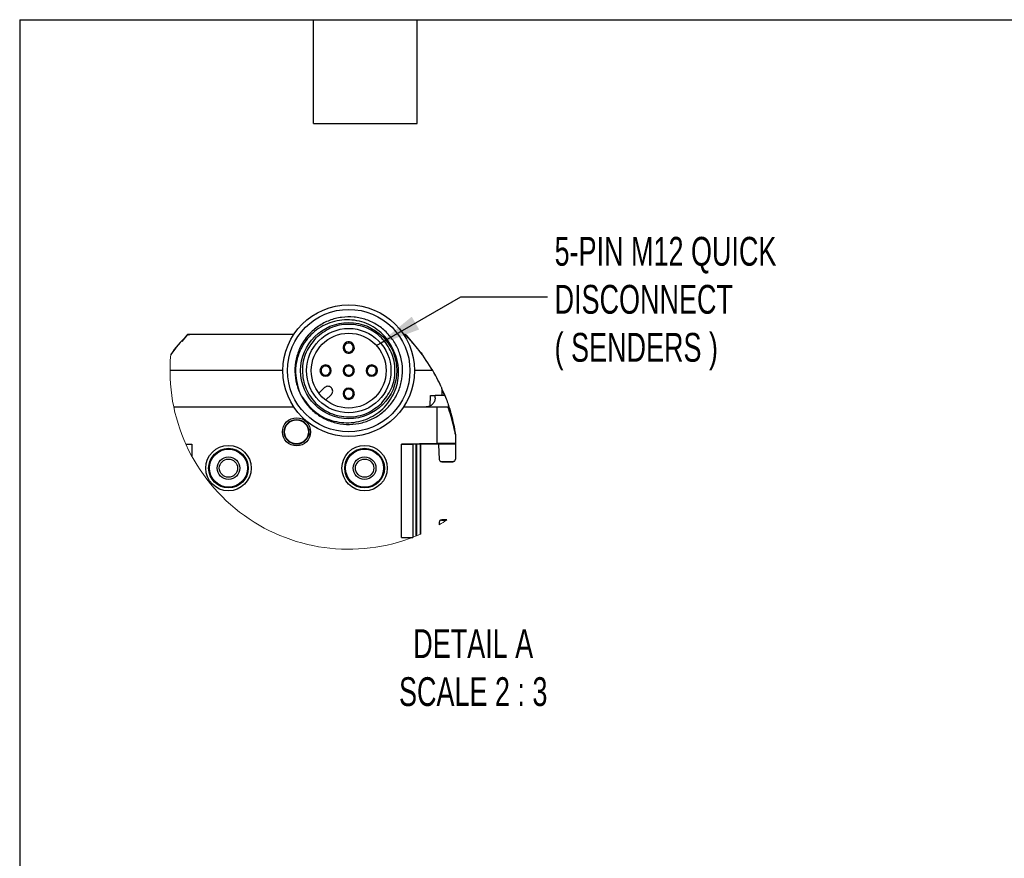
# Model space of a CAD drawing. Header units: millimetres. Extents: x 22 to 1115, y 22 to 733.
# Tile 6 of 10: x 22 to 275, y 518 to 733. Entities that reach past the tile are written whole.
import ezdxf

# ---------------------------------------------------------------- set-up
doc = ezdxf.new("R2010")
doc.units = ezdxf.units.MM
doc.header["$LTSCALE"] = 3.5
doc.layers.add('DIMENSIONS', color=140, linetype='Continuous', lineweight=25)
doc.layers.add('TEXT', color=140, linetype='Continuous', lineweight=25)
doc.styles.add('SLDTEXTSTYLE0', font='TXT', dxfattribs={"width": 0.7})
doc.dimstyles.new('SLDDIMSTYLE2', dxfattribs={"dimtxt": 0.18, "dimasz": 11.557, "dimexe": 0, "dimexo": 0.0625, "dimgap": 0, "dimtad": 0, "dimtih": 1, "dimtoh": 1, "dimdec": 0, "dimrnd": 1e-09, "dimzin": 0, "dimdsep": 46, "dimtxsty": 'Standard', "dimsah": 1, "dimcen": 0.09, "dimadec": 0, "dimazin": 0, "dimtfac": 11.557, "dimtdec": 0, "dimtofl": 0, "dimtmove": 0, "dimatfit": 3, "dimfxl": 0, "dimfrac": 2, "dimtolj": 1, "dimtzin": 0, "dimarcsym": 0})

msp = doc.modelspace()

# ---------------------------------------------------------------- linework, layer by layer
for p, q in [((65.229, 652.312), (63.887, 650.621)), ((65.229, 652.312), (65.228, 652.312)), ((65.229, 652.312), (65.229, 652.312)), ((65.612, 652.487), (65.611, 652.487)), ((92.709, 652.488), (65.647, 652.488)), ((92.67, 652.43), (65.951, 652.43)), ((121.155, 652.488), (120.926, 652.488)), ((121.155, 652.488), (121.155, 652.488)), ((121.573, 652.312), (122.546, 651.107)), ((121.573, 652.312), (121.573, 652.312)), ((121.574, 652.312), (121.573, 652.312)), ((121.574, 652.312), (123.667, 649.797)), ((61.559, 647.935), (62.431, 649.046)), ((89.901, 643.155), (60.873, 643.155)), ((128.439, 643.155), (123.734, 643.155)), ((100.63, 638.783), (99.165, 637.317)), ((102.363, 638.7), (102.28, 638.783)), ((130.719, 638.472), (130.734, 636.738)), ((130.72, 638.376), (131.569, 636.738)), ((130.939, 637.99), (131.444, 636.738)), ((94.217, 637.469), (94.598, 636.689)), ((102.363, 637.05), (100.887, 635.574)), ((127.795, 634.104), (127.818, 636.738)), ((127.818, 636.738), (129.045, 636.738)), ((129.04, 636.135), (129.045, 636.738)), ((131.549, 636.738), (129.045, 636.738)), ((61.831, 633.822), (92.709, 633.822)), ((120.926, 633.822), (129.568, 633.822)), ((129.568, 624.401), (129.568, 633.822)), ((129.568, 633.822), (132.317, 633.822)), ((134.234, 626.777), (134.227, 626.867)), ((134.227, 626.867), (134.227, 626.867)), ((134.227, 626.867), (134.227, 626.867)), ((134.232, 626.821), (134.227, 626.866)), ((134.227, 626.866), (134.227, 626.866)), ((134.234, 626.777), (134.234, 624.401)), ((64.935, 624.266), (66.451, 624.24)), ((64.954, 624.224), (66.451, 624.24)), ((66.451, 624.24), (66.451, 621.213)), ((129.568, 624.401), (120.351, 624.24)), ((120.351, 624.24), (123.268, 624.209)), ((120.351, 600.237), (120.351, 624.24)), ((123.268, 624.209), (134.234, 624.401)), ((123.268, 624.209), (123.268, 600.267)), ((124.088, 624.223), (124.088, 600.579)), ((124.372, 600.696), (124.372, 624.228)), ((125.193, 624.243), (125.193, 601.044)), ((129.917, 624.244), (125.259, 624.244)), ((125.262, 624.244), (125.262, 601.075)), ((129.917, 624.192), (129.917, 624.244)), ((130.151, 624.197), (129.917, 624.192)), ((129.917, 624.192), (130.07, 620.309)), ((130.151, 624.329), (130.151, 624.197)), ((134.234, 624.275), (130.151, 624.197)), ((134.234, 624.401), (134.234, 624.275)), ((134.234, 624.275), (134.234, 620.363)), ((130.686, 619.748), (133.661, 619.801)), ((130.734, 619.705), (133.651, 619.705)), ((130.07, 604.167), (130.045, 603.514)), ((130.686, 604.728), (131.969, 604.706)), ((132.069, 604.772), (130.734, 604.772)), ((120.351, 600.237), (123.268, 600.267)), ((120.351, 600.237), (123.092, 600.189)), ((123.296, 600.267), (123.268, 600.267))]:
    msp.add_line(p, q)
for centre, radius in [((106.817, 643.155), 16.917), ((106.817, 643.155), 15.75), ((106.817, 643.155), 12.367), ((106.817, 643.155), 10.85), ((106.817, 643.155), 9.625), ((93.401, 627.405), 3.617), ((93.401, 627.405), 3.196), ((93.401, 627.405), 3.066), ((75.901, 618.072), 5.833), ((75.901, 618.072), 5.098), ((75.901, 618.072), 4.894), ((110.901, 618.072), 5.833), ((110.901, 618.072), 5.098), ((110.901, 618.072), 4.894), ((75.901, 618.072), 2.917), ((75.901, 618.072), 2.348), ((110.901, 618.072), 2.917), ((110.901, 618.072), 2.348)]:
    msp.add_circle(centre, radius)
for centre, radius, start, end in [((106.817, 649.095), 1.458, 157.52244, 337.52246), ((106.817, 649.095), 1.458, 337.52244, 157.52246), ((106.817, 649.095), 1.167, 157.5233, 292.52219), ((106.817, 649.095), 1.167, 112.52243, 157.52381), ((106.817, 649.095), 1.167, 337.5233, 112.52219), ((106.817, 649.095), 1.167, 292.52243, 337.52381), ((100.878, 643.155), 1.458, 67.52273, 247.5227), ((100.878, 643.155), 1.167, 67.52228, 202.52264), ((100.878, 643.155), 1.458, 247.52299, 67.52244), ((100.878, 643.155), 1.167, 247.52246, 22.52312), ((100.878, 643.155), 1.167, 22.52177, 67.52467), ((106.817, 643.155), 1.458, 157.52231, 337.52322), ((106.817, 643.155), 1.458, 337.52294, 157.52259), ((106.817, 643.155), 1.167, 157.52283, 292.52202), ((106.817, 643.155), 1.167, 112.52286, 157.52181), ((106.817, 643.155), 1.167, 337.5224, 112.5231), ((112.757, 643.155), 1.458, 67.52275, 247.52271), ((112.757, 643.155), 1.167, 67.52234, 202.52259), ((112.757, 643.155), 1.458, 247.52297, 67.52249), ((112.757, 643.155), 1.167, 247.52252, 22.52306), ((112.757, 643.155), 1.167, 22.52175, 67.52479), ((100.878, 643.155), 1.167, 202.5228, 247.52206), ((106.817, 643.155), 1.167, 292.52243, 337.52381), ((112.757, 643.155), 1.167, 202.52278, 247.52218), ((101.455, 637.958), 1.167, 44.99945, 135.00055), ((101.538, 637.875), 1.167, 314.99985, 45.00015), ((106.817, 637.215), 1.458, 337.52294, 157.52259), ((106.817, 637.215), 1.167, 112.52286, 157.52181), ((106.817, 637.215), 1.167, 337.5224, 112.5231), ((106.817, 637.215), 1.458, 157.52294, 337.52259), ((106.817, 637.215), 1.167, 157.5224, 292.5231), ((106.817, 637.215), 1.167, 292.52286, 337.52181)]:
    msp.add_arc(centre, radius, start, end)
at = {"color": 7, "linetype": 'Continuous', "lineweight": 18}
for centre, radius, start, end in [((106.817, 643.155), 45.945, 174.87119, 293.66852), ((106.814, 643.16), 45.95, 300.36766, 303.34005)]:
    msp.add_arc(centre, radius, start, end, dxfattribs=at)
for points, knots in [([(96.591, 652.46), (95.922, 651.618), (94.586, 649.935), (93.388, 646.91), (92.875, 643.718), (93.122, 640.486), (94.107, 637.401), (95.775, 634.624), (98.041, 632.31), (100.777, 630.576), (103.84, 629.525), (107.063, 629.202), (110.273, 629.638), (113.299, 630.795), (115.971, 632.626), (118.156, 635.018), (119.723, 637.853), (120.602, 640.97), (120.73, 644.207), (120.116, 647.388), (118.779, 650.338), (116.803, 652.905), (114.284, 654.942), (111.366, 656.349), (108.201, 657.04), (104.962, 656.986), (101.823, 656.185), (98.953, 654.683), (96.506, 652.559), (94.617, 649.928), (93.38, 646.932), (92.883, 643.737), (93.084, 640.488), (93.836, 638.474), (94.211, 637.467)], [0, 0, 0, 0, 0.03124209, 0.06249251, 0.09373507, 0.12498584, 0.15622899, 0.1874802, 0.21872437, 0.2499755, 0.2812209, 0.3124718, 0.34371868, 0.3749692, 0.40621763, 0.43746758, 0.46871763, 0.49996705, 0.53121868, 0.5624675, 0.59372063, 0.62496903, 0.6562234, 0.68747153, 0.71872702, 0.7499752, 0.7812315, 0.81248, 0.84373684, 0.87498594, 0.90624311, 0.93749351, 0.96875067, 1, 1, 1, 1]), ([(118.186, 648.721), (117.786, 649.479), (116.982, 651.005), (115.213, 652.916), (113.148, 654.477), (110.041, 655.938), (105.705, 656.537), (100.616, 655.262), (96.421, 652.099), (93.707, 647.653), (92.758, 642.442), (93.73, 639.13), (94.217, 637.469)], [0, 0, 0, 0, 0.0624891, 0.1258635, 0.1887263, 0.2510542, 0.3755392, 0.5006374, 0.6256433, 0.7501324, 0.8746695, 1, 1, 1, 1]), ([(115.232, 634.74), (116.172, 635.914), (118.13, 638.359), (119.037, 643.171), (118.074, 647.888), (115.433, 651.771), (111.551, 654.412), (106.834, 655.375), (102.021, 654.467), (99.577, 652.51), (98.403, 651.569)], [0, 0, 0, 0, 0.1200544, 0.25, 0.3799456, 0.4999999, 0.6200543, 0.75, 0.8799458, 1, 1, 1, 1]), ([(65.112, 652.074), (63.663, 650.55), (62.211, 649.021), (61.06, 647.267), (61.057, 647.262)], [0, 0, 0, 0, 0.9971218, 1, 1, 1, 1]), ([(65.112, 652.074), (65.25, 652.187), (65.497, 652.388), (65.813, 652.417), (65.951, 652.43)], [0, 0, 0, 0, 0.5600029, 1, 1, 1, 1]), ([(65.228, 652.312), (65.257, 652.338), (65.314, 652.391), (65.418, 652.445), (65.518, 652.479), (65.584, 652.483), (65.611, 652.485)], [0, 0, 0, 0, 0.270511, 0.5410251, 0.8115328, 1, 1, 1, 1]), ([(65.647, 652.488), (65.608, 652.486), (65.53, 652.482), (65.419, 652.445), (65.315, 652.39), (65.258, 652.338), (65.229, 652.312)], [0, 0, 0, 0, 0.2499946, 0.4999924, 0.7499828, 1, 1, 1, 1]), ([(98.403, 651.569), (97.463, 650.396), (95.505, 647.951), (94.598, 643.139), (95.561, 638.421), (98.202, 634.539), (102.084, 631.898), (106.801, 630.935), (111.614, 631.843), (114.058, 633.8), (115.232, 634.74)], [0, 0, 0, 0, 0.1200543, 0.2499999, 0.3799455, 0.5000002, 0.6200543, 0.75, 0.8799456, 1, 1, 1, 1]), ([(120.85, 652.43), (121.028, 652.409), (121.344, 652.371), (121.584, 652.165), (121.69, 652.074)], [0, 0, 0, 0, 0.5599954, 1, 1, 1, 1]), ([(121.573, 652.312), (121.504, 652.368), (121.381, 652.467), (121.224, 652.482), (121.155, 652.488)], [0, 0, 0, 0, 0.5599987, 1, 1, 1, 1]), ([(121.155, 652.488), (121.194, 652.486), (121.272, 652.482), (121.384, 652.445), (121.487, 652.391), (121.545, 652.338), (121.574, 652.312)], [0, 0, 0, 0, 0.2500032, 0.5000041, 0.7500099, 1, 1, 1, 1]), ([(128.439, 643.155), (127.323, 644.93), (125.329, 648.099), (122.802, 650.859), (121.69, 652.074)], [0, 0, 0, 0, 0.5599999, 1, 1, 1, 1]), ([(94.598, 636.689), (95.613, 635.286), (97.634, 632.49), (102.332, 630.036), (107.507, 629.465), (112.568, 630.829), (116.701, 634.056), (118.889, 637.854), (119.646, 641.217), (119.683, 643.807), (119.255, 646.373), (118.541, 647.94), (118.186, 648.721)], [0, 0, 0, 0, 0.1253563, 0.2498468, 0.3744732, 0.4991833, 0.6236739, 0.7488104, 0.8114447, 0.8744244, 0.9374094, 1, 1, 1, 1]), ([(125.243, 647.935), (125.363, 647.776), (125.569, 647.504), (125.838, 647.137), (125.988, 646.929), (126.055, 646.837)], [0, 0, 0, 0, 0.4372647, 0.7496899, 1, 1, 1, 1]), ([(130.615, 638.944), (130.237, 639.745), (129.563, 641.175), (128.783, 642.55), (128.439, 643.155)], [0, 0, 0, 0, 0.5600004, 1, 1, 1, 1]), ([(130.615, 638.944), (130.648, 638.859), (130.706, 638.707), (130.715, 638.544), (130.719, 638.472)], [0, 0, 0, 0, 0.5599927, 1, 1, 1, 1]), ([(129.04, 636.135), (129.006, 635.843), (128.934, 635.237), (128.48, 634.583), (127.989, 634.186), (127.573, 633.973), (127.14, 633.844), (126.848, 633.829), (126.707, 633.822)], [0, 0, 0, 0, 0.2396426, 0.498801, 0.6303998, 0.7592981, 0.8831099, 1, 1, 1, 1]), ([(131.549, 636.738), (131.756, 636.196), (132.125, 635.232), (132.445, 634.251), (132.585, 633.822)], [0, 0, 0, 0, 0.5619553, 1, 1, 1, 1]), ([(134.234, 626.777), (134.232, 626.793), (134.222, 626.86), (134.179, 627.128), (133.98, 628.186), (133.623, 629.653), (133.051, 631.742), (132.603, 633.01), (132.317, 633.822)], [0, 0, 0, 0, 0.0069027, 0.0276861, 0.1111921, 0.448665, 0.6467875, 1, 1, 1, 1]), ([(132.418, 634.323), (132.48, 634.173), (132.895, 633.177), (133.072, 632.105), (133.222, 631.195)], [0, 0, 0, 0, 0.1507754, 1, 1, 1, 1]), ([(132.586, 633.822), (132.95, 632.58), (133.57, 630.462), (134.014, 628.175), (134.188, 627.114), (134.216, 626.937), (134.225, 626.882), (134.227, 626.867)], [0, 0, 0, 0, 0.5426201, 0.92496, 0.9765621, 0.9935619, 1, 1, 1, 1]), ([(134.227, 626.865), (134.227, 626.865), (134.227, 626.866), (134.227, 626.866), (134.227, 626.866)], [0, 0, 0, 0, 0.507421, 1, 1, 1, 1]), ([(134.234, 624.401), (134.096, 624.41), (133.527, 624.451), (132.473, 624.429), (131.056, 624.426), (130.071, 624.409), (129.568, 624.401)], [0, 0, 0, 0, 0.0890573, 0.3665996, 0.6764308, 1, 1, 1, 1]), ([(130.07, 620.309), (130.113, 620.159), (130.167, 619.969), (130.357, 619.833), (130.453, 619.787), (130.54, 619.762), (130.614, 619.75), (130.663, 619.749), (130.686, 619.748)], [0, 0, 0, 0, 0.487775, 0.6222454, 0.75434, 0.8396059, 0.9216806, 1, 1, 1, 1]), ([(133.661, 619.801), (133.684, 619.802), (133.732, 619.804), (133.803, 619.818), (133.886, 619.846), (133.978, 619.893), (134.155, 620.03), (134.2, 620.216), (134.234, 620.363)], [0, 0, 0, 0, 0.0794125, 0.162099, 0.2474918, 0.3790022, 0.5123267, 1, 1, 1, 1]), ([(130.686, 604.728), (130.663, 604.728), (130.614, 604.727), (130.54, 604.714), (130.453, 604.689), (130.357, 604.643), (130.167, 604.508), (130.113, 604.317), (130.07, 604.167)], [0, 0, 0, 0, 0.0783197, 0.1603946, 0.2456607, 0.3777557, 0.5122322, 1, 1, 1, 1])]:
    msp.add_open_spline(points, degree=3, knots=knots)
at = {"layer": 'TEXT'}
for p, q in [((22.225, 733.425), (955.675, 733.425)), ((22.225, 733.425), (22.225, 22.225)), ((97.79, 706.755), (97.79, 733.425)), ((124.46, 706.755), (124.46, 733.425)), ((97.79, 706.755), (124.46, 706.755))]:
    msp.add_line(p, q, dxfattribs=at)

# ---------------------------------------------------------------- texts
at = {"layer": 'DIMENSIONS', "char_height": 7.40833, "style": 'SLDTEXTSTYLE0'}
for s, insert, attachment_point in [('5-PIN M12 QUICK^JDISCONNECT^J( SENDERS )', (159.754, 677.553), 1), ('DETAIL A^JSCALE 2 : 3', (138.831, 576.642), 2)]:
    msp.add_mtext(s, dxfattribs=dict(at, insert=insert, attachment_point=attachment_point))

# ---------------------------------------------------------------- leaders
at = {"layer": 'DIMENSIONS'}
msp.add_leader([(113.964, 649.602), (135.682, 662.152), (157.907, 662.152)], dimstyle='SLDDIMSTYLE2', dxfattribs=at)

doc.saveas('drawing.dxf')
